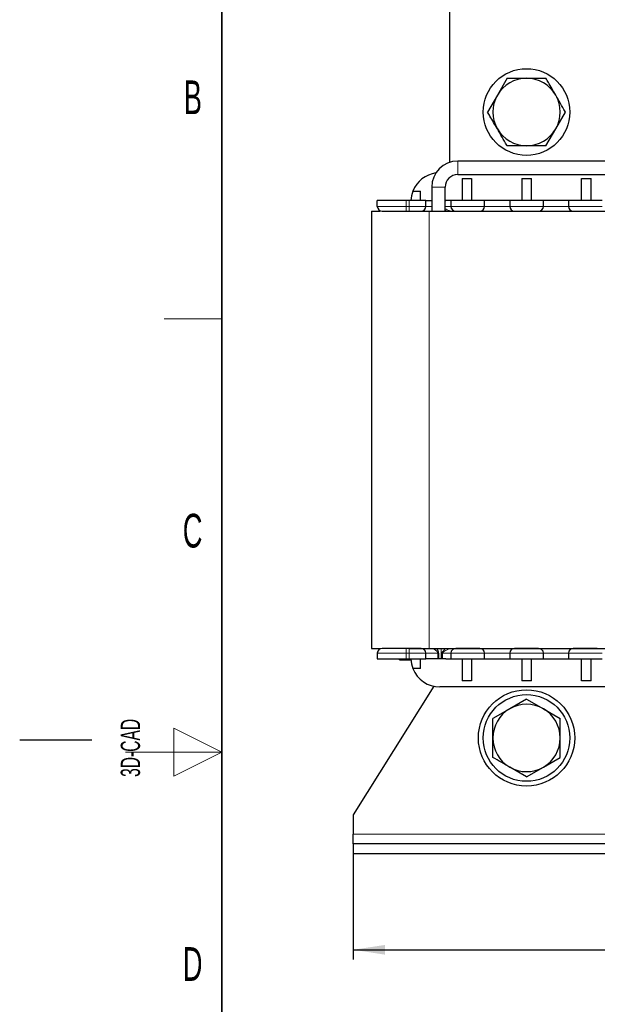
# Model space of a CAD drawing. Header units: millimetres. Extents: x 5 to 418, y 2 to 292.
# Tile 7 of 30: x 5 to 65, y 121 to 223. Entities that reach past the tile are written whole.
import ezdxf

# ---------------------------------------------------------------- set-up
doc = ezdxf.new("R2010")
doc.units = ezdxf.units.MM
doc.layers.add('SLD-0', color=7, linetype='Continuous')
doc.styles.add('SLDTEXTSTYLE0', font='TXT', dxfattribs={"width": 0.605})
doc.dimstyles.new('SLDDIMSTYLE0', dxfattribs={"dimtxt": 3.5, "dimasz": 3.302, "dimexe": 0, "dimexo": 0.0625, "dimgap": 0.875, "dimtad": 1, "dimrnd": 1e-09, "dimzin": 12, "dimdsep": 46, "dimtxsty": 'SLDTEXTSTYLE0', "dimsah": 1, "dimcen": 0.09, "dimadec": 0, "dimazin": 3, "dimtfac": 1, "dimtofl": 0, "dimtmove": 0, "dimatfit": 3, "dimfxl": 1, "dimfrac": 2, "dimtolj": 1, "dimtzin": 12, "dimarcsym": 0})

# ---------------------------------------------------------------- blocks, each defined once
blk = doc.blocks.new('_D')
at = {"layer": 'SLD-0'}
for p, q in [((39.64, 136.73), (39.64, 125.73)), ((139.64, 136.73), (139.64, 125.73)), ((39.64, 126.73), (139.64, 126.73))]:
    blk.add_line(p, q, dxfattribs=at)
for points in [[(39.64, 126.73), (42.94, 126.22), (42.94, 127.23)], [(139.64, 126.73), (136.34, 127.23), (136.34, 126.22)]]:
    blk.add_solid(points, dxfattribs=at)
at = {"layer": 'SLD-0', "insert": (85.63, 131.24), "char_height": 3.5, "attachment_point": 1, "style": 'SLDTEXTSTYLE0'}
blk.add_mtext('100', dxfattribs=at)

msp = doc.modelspace()

# ---------------------------------------------------------------- linework, layer by layer
at = {"color": 7, "linetype": 'Continuous', "lineweight": 25}
for p, q in [((49.638, 246.725), (49.638, 208.488)), ((55.617, 217.225), (54.607, 215.475)), ((55.617, 217.225), (57.638, 217.225)), ((57.638, 217.225), (59.659, 217.225)), ((54.607, 215.475), (53.597, 213.725)), ((60.669, 211.975), (61.679, 213.725)), ((59.659, 210.225), (60.669, 211.975)), ((59.659, 210.225), (57.638, 210.225)), ((68.888, 208.625), (50.488, 208.625)), ((50.488, 207.225), (68.888, 207.225)), ((50.938, 206.81), (50.938, 204.525)), ((50.938, 206.81), (51.938, 206.81)), ((51.938, 206.81), (51.938, 204.525)), ((57.138, 206.81), (58.138, 206.81)), ((57.138, 206.81), (57.138, 204.525)), ((58.138, 204.525), (58.138, 206.81)), ((63.338, 204.525), (63.338, 206.81)), ((63.338, 206.81), (64.338, 206.81)), ((64.338, 204.525), (64.338, 206.81)), ((45.842, 205.517), (46.638, 205.517)), ((46.638, 204.525), (46.638, 205.517)), ((47.788, 205.925), (47.788, 203.425)), ((49.188, 203.425), (49.188, 205.925)), ((42.138, 203.925), (42.138, 204.525)), ((45.138, 204.525), (42.138, 204.525)), ((45.438, 204.525), (45.138, 204.525)), ((47.188, 204.525), (45.438, 204.525)), ((47.188, 203.925), (47.188, 204.525)), ((47.188, 204.525), (47.722, 204.525)), ((47.722, 204.525), (47.788, 204.525)), ((49.188, 204.525), (49.254, 204.525)), ((49.788, 204.525), (49.254, 204.525)), ((49.788, 204.525), (49.788, 203.925)), ((53.288, 204.525), (49.788, 204.525)), ((53.288, 203.925), (53.288, 204.525)), ((55.888, 204.525), (53.288, 204.525)), ((55.888, 204.525), (55.888, 203.925)), ((59.388, 204.525), (55.888, 204.525)), ((59.388, 203.925), (59.388, 204.525)), ((61.988, 204.525), (59.388, 204.525)), ((61.988, 204.525), (61.988, 203.925)), ((65.488, 204.525), (61.988, 204.525)), ((41.538, 203.425), (41.538, 158.025)), ((41.538, 203.425), (42.407, 203.425)), ((45.138, 203.425), (45.438, 203.425)), ((45.438, 203.425), (47.538, 203.425)), ((47.538, 203.425), (66.088, 203.425)), ((41.538, 158.025), (42.407, 158.025)), ((42.138, 157.525), (42.138, 156.925)), ((45.438, 158.025), (45.138, 158.025)), ((45.438, 158.025), (47.538, 158.025)), ((47.188, 156.925), (47.188, 157.525)), ((47.538, 158.025), (67.738, 158.025)), ((49.788, 157.525), (49.788, 156.925)), ((53.288, 156.925), (53.288, 157.525)), ((55.888, 157.525), (55.888, 156.925)), ((59.388, 156.925), (59.388, 157.525)), ((61.988, 157.525), (61.988, 156.925)), ((42.138, 156.925), (45.138, 156.925)), ((44.438, 156.825), (44.438, 156.925)), ((44.438, 156.825), (44.476, 156.825)), ((44.476, 156.825), (44.476, 156.925)), ((44.476, 156.825), (44.588, 156.825)), ((44.588, 156.825), (44.588, 156.925)), ((44.588, 156.825), (44.813, 156.825)), ((44.813, 156.825), (44.813, 156.925)), ((44.813, 156.825), (45.076, 156.825)), ((45.076, 156.825), (45.076, 156.925)), ((45.076, 156.825), (45.338, 156.825)), ((45.138, 156.925), (45.438, 156.925)), ((45.338, 156.825), (45.338, 156.925)), ((45.338, 156.825), (45.601, 156.825)), ((45.438, 156.925), (47.188, 156.925)), ((45.601, 156.925), (45.601, 156.825)), ((45.601, 156.825), (45.643, 156.825)), ((46.638, 155.933), (46.638, 156.925)), ((47.722, 156.925), (47.188, 156.925)), ((49.254, 156.925), (47.722, 156.925)), ((49.254, 156.925), (49.788, 156.925)), ((49.788, 156.925), (53.288, 156.925)), ((50.938, 156.925), (50.938, 154.641)), ((51.938, 156.925), (51.938, 154.641)), ((53.288, 156.925), (55.888, 156.925)), ((55.888, 156.925), (59.388, 156.925)), ((57.138, 156.925), (57.138, 154.641)), ((58.138, 154.641), (58.138, 156.925)), ((59.388, 156.925), (61.988, 156.925)), ((61.988, 156.925), (65.488, 156.925)), ((63.338, 154.641), (63.338, 156.925)), ((64.338, 154.641), (64.338, 156.925)), ((46.638, 155.933), (45.842, 155.933)), ((51.938, 154.641), (50.938, 154.641)), ((58.138, 154.641), (57.138, 154.641)), ((64.338, 154.641), (63.338, 154.641)), ((47.994, 154.095), (39.638, 140.725)), ((66.64, 154.025), (48.636, 154.025)), ((57.638, 152.767), (55.888, 151.756)), ((57.638, 152.767), (59.388, 151.756)), ((55.888, 151.756), (54.138, 150.746)), ((59.388, 151.756), (61.138, 150.746)), ((59.388, 145.694), (61.138, 146.704)), ((57.638, 144.684), (55.888, 145.694)), ((57.638, 144.684), (59.388, 145.694)), ((39.638, 140.725), (39.638, 138.725)), ((39.638, 137.725), (39.638, 138.725)), ((39.638, 137.725), (39.638, 136.725)), ((139.638, 137.725), (39.638, 137.725)), ((39.638, 136.725), (139.638, 136.725))]:
    msp.add_line(p, q, dxfattribs=at)
at = {"color": 7, "linetype": 'Continuous', "lineweight": 18}
for p, q in [((50.488, 208.625), (50.488, 208.389)), ((50.488, 208.389), (50.488, 207.225)), ((47.788, 205.925), (48.024, 205.925)), ((48.024, 205.925), (49.188, 205.925)), ((45.138, 203.925), (45.138, 204.525)), ((45.438, 203.925), (45.438, 204.525)), ((42.138, 203.925), (45.138, 203.925)), ((45.138, 203.425), (45.138, 203.925)), ((45.138, 203.925), (45.438, 203.925)), ((45.438, 203.425), (45.438, 203.925)), ((45.438, 203.925), (47.188, 203.925)), ((47.788, 203.925), (47.188, 203.925)), ((49.788, 203.925), (49.188, 203.925)), ((49.309, 203.425), (49.188, 203.515)), ((49.788, 203.925), (53.288, 203.925)), ((55.888, 203.925), (53.288, 203.925)), ((55.888, 203.925), (59.388, 203.925)), ((61.988, 203.925), (59.388, 203.925)), ((61.988, 203.925), (65.488, 203.925)), ((47.538, 203.425), (47.538, 158.025)), ((45.138, 157.525), (42.138, 157.525)), ((45.138, 158.025), (45.138, 157.525)), ((45.438, 157.525), (45.138, 157.525)), ((45.138, 157.525), (45.138, 156.925)), ((45.438, 158.025), (45.438, 157.525)), ((47.188, 157.525), (45.438, 157.525)), ((45.438, 157.525), (45.438, 156.925)), ((47.188, 157.525), (48.439, 157.525)), ((48.439, 157.525), (48.439, 156.925)), ((48.439, 157.525), (48.519, 157.525)), ((48.519, 157.525), (48.519, 156.925)), ((48.758, 156.925), (48.758, 158.025)), ((48.926, 157.525), (48.863, 157.525)), ((48.863, 157.525), (48.863, 156.925)), ((48.926, 157.525), (49.788, 157.525)), ((48.926, 157.525), (48.926, 156.925)), ((53.288, 157.525), (49.788, 157.525)), ((53.288, 157.525), (55.888, 157.525)), ((59.388, 157.525), (55.888, 157.525)), ((59.388, 157.525), (61.988, 157.525)), ((65.488, 157.525), (61.988, 157.525)), ((39.638, 138.725), (77.096, 138.725))]:
    msp.add_line(p, q, dxfattribs=at)
at = {"color": 7, "linetype": 'Continuous', "lineweight": 25}
for centre, radius in [((57.638, 213.725), 4.5), ((57.638, 148.725), 5), ((57.638, 148.725), 4.5)]:
    msp.add_circle(centre, radius, dxfattribs=at)
for centre, radius, start, end in [((57.638, 213.725), 3.5, 90, 150), ((57.638, 213.725), 3.5, 30, 90), ((57.638, 213.725), 3.5, 150, 210), ((57.638, 213.725), 3.5, 330, 30), ((57.638, 213.725), 3.5, 210, 270), ((57.638, 213.725), 3.5, 270, 330), ((50.488, 205.925), 2.7, 90, 180), ((48.636, 204.425), 3, 97.89487, 158.64764), ((50.488, 205.925), 1.3, 90, 180), ((48.636, 204.425), 3, 158.64764, 178.08979), ((42.638, 203.925), 0.5, 180, 270), ((46.688, 203.925), 0.5, 270, 0), ((50.288, 203.925), 0.5, 180, 270), ((52.788, 203.925), 0.5, 270, 0), ((56.388, 203.925), 0.5, 180, 270), ((58.888, 203.925), 0.5, 270, 0), ((62.488, 203.925), 0.5, 180, 270), ((42.638, 157.525), 0.5, 90, 180), ((46.688, 157.525), 0.5, 0, 90), ((50.288, 157.525), 0.5, 90, 180), ((52.788, 157.525), 0.5, 0, 90), ((56.388, 157.525), 0.5, 90, 180), ((58.888, 157.525), 0.5, 0, 90), ((62.488, 157.525), 0.5, 90, 180), ((48.636, 157.025), 3, 181.91021, 201.35236), ((48.636, 157.025), 3, 201.35236, 270), ((57.638, 148.725), 3.5, 120, 180), ((57.638, 148.725), 3.5, 60, 120), ((57.638, 148.725), 3.5, 0, 60), ((57.638, 148.725), 3.5, 180, 240), ((57.638, 148.725), 3.5, 300, 0), ((57.638, 148.725), 3.5, 240, 300)]:
    msp.add_arc(centre, radius, start, end, dxfattribs=at)
for points, knots in [([(60.669, 215.475), (60.413, 215.918), (60.075, 216.505), (59.741, 217.083), (59.659, 217.225)], [0, 0, 0, 0, 0.754038, 1, 1, 1, 1]), ([(61.679, 213.725), (61.669, 213.743), (61.336, 214.32), (60.997, 214.907), (60.669, 215.475)], [0, 0, 0, 0, 0.03111773, 1, 1, 1, 1]), ([(54.607, 211.975), (54.351, 212.418), (54.012, 213.005), (53.679, 213.583), (53.597, 213.725)], [0, 0, 0, 0, 0.754038, 1, 1, 1, 1]), ([(55.617, 210.225), (55.607, 210.243), (55.274, 210.82), (54.935, 211.407), (54.607, 211.975)], [0, 0, 0, 0, 0.0311177, 1, 1, 1, 1]), ([(57.638, 210.225), (57.3, 210.225), (56.622, 210.225), (55.953, 210.225), (55.617, 210.225)], [0, 0, 0, 0, 0.4977806, 1, 1, 1, 1]), ([(42.638, 203.425), (42.672, 203.425), (42.723, 203.425), (43.035, 203.425), (43.358, 203.425), (43.756, 203.425), (44.338, 203.425), (44.824, 203.425), (45.138, 203.425)], [0, 0, 0, 0, 0.2394429, 0.36979, 0.5000001, 0.630347, 0.7605571, 1, 1, 1, 1]), ([(45.438, 203.425), (45.595, 203.425), (45.838, 203.425), (46.129, 203.425), (46.328, 203.425), (46.49, 203.425), (46.645, 203.425), (46.671, 203.425), (46.688, 203.425)], [0, 0, 0, 0, 0.2394429, 0.3698585, 0.5000001, 0.6304155, 0.7605571, 1, 1, 1, 1]), ([(50.288, 203.425), (50.305, 203.425), (50.331, 203.425), (50.486, 203.425), (50.648, 203.425), (50.847, 203.425), (51.138, 203.425), (51.538, 203.425), (51.938, 203.425), (52.229, 203.425), (52.428, 203.425), (52.59, 203.425), (52.745, 203.425), (52.771, 203.425), (52.788, 203.425)], [0, 0, 0, 0, 0.1197215, 0.1849292, 0.2500001, 0.3152078, 0.3802785, 0.5, 0.6197215, 0.6849292, 0.7500001, 0.8152078, 0.8802785, 1, 1, 1, 1]), ([(56.388, 203.425), (56.405, 203.425), (56.431, 203.425), (56.586, 203.425), (56.748, 203.425), (56.947, 203.425), (57.238, 203.425), (57.638, 203.425), (58.038, 203.425), (58.329, 203.425), (58.528, 203.425), (58.69, 203.425), (58.845, 203.425), (58.871, 203.425), (58.888, 203.425)], [0, 0, 0, 0, 0.1197215, 0.1849292, 0.2500001, 0.3152078, 0.3802785, 0.5, 0.6197215, 0.6849292, 0.7500001, 0.8152078, 0.8802785, 1, 1, 1, 1]), ([(62.488, 203.425), (62.505, 203.425), (62.531, 203.425), (62.686, 203.425), (62.848, 203.425), (63.047, 203.425), (63.338, 203.425), (63.738, 203.425), (64.138, 203.425), (64.429, 203.425), (64.628, 203.425), (64.79, 203.425), (64.945, 203.425), (64.971, 203.425), (64.988, 203.425)], [0, 0, 0, 0, 0.1197215, 0.1849292, 0.2500001, 0.3152078, 0.3802785, 0.5, 0.6197215, 0.6849292, 0.7500001, 0.8152078, 0.8802785, 1, 1, 1, 1]), ([(45.138, 158.025), (44.824, 158.025), (44.338, 158.025), (43.755, 158.025), (43.358, 158.025), (43.035, 158.025), (42.723, 158.025), (42.672, 158.025), (42.638, 158.025)], [0, 0, 0, 0, 0.2394429, 0.36979, 0.5000001, 0.630347, 0.7605571, 1, 1, 1, 1]), ([(46.688, 158.025), (46.671, 158.025), (46.645, 158.025), (46.49, 158.025), (46.328, 158.025), (46.129, 158.025), (45.838, 158.025), (45.595, 158.025), (45.438, 158.025)], [0, 0, 0, 0, 0.2394429, 0.3698585, 0.5000001, 0.6304155, 0.7605571, 1, 1, 1, 1]), ([(52.788, 158.025), (52.771, 158.025), (52.745, 158.025), (52.59, 158.025), (52.428, 158.025), (52.229, 158.025), (51.938, 158.025), (51.538, 158.025), (51.138, 158.025), (50.847, 158.025), (50.648, 158.025), (50.486, 158.025), (50.331, 158.025), (50.305, 158.025), (50.288, 158.025)], [0, 0, 0, 0, 0.1197215, 0.1849292, 0.2500001, 0.3152078, 0.3802785, 0.5, 0.6197215, 0.6849292, 0.7500001, 0.8152078, 0.8802785, 1, 1, 1, 1]), ([(58.888, 158.025), (58.871, 158.025), (58.845, 158.025), (58.69, 158.025), (58.528, 158.025), (58.329, 158.025), (58.038, 158.025), (57.638, 158.025), (57.238, 158.025), (56.947, 158.025), (56.748, 158.025), (56.586, 158.025), (56.431, 158.025), (56.405, 158.025), (56.388, 158.025)], [0, 0, 0, 0, 0.1197215, 0.1849292, 0.2500001, 0.3152078, 0.3802785, 0.5, 0.6197215, 0.6849292, 0.7500001, 0.8152078, 0.8802785, 1, 1, 1, 1]), ([(64.988, 158.025), (64.971, 158.025), (64.945, 158.025), (64.79, 158.025), (64.628, 158.025), (64.429, 158.025), (64.138, 158.025), (63.738, 158.025), (63.338, 158.025), (63.047, 158.025), (62.848, 158.025), (62.686, 158.025), (62.531, 158.025), (62.505, 158.025), (62.488, 158.025)], [0, 0, 0, 0, 0.1197215, 0.1849292, 0.2500001, 0.3152078, 0.3802785, 0.5, 0.6197215, 0.6849292, 0.7500001, 0.8152078, 0.8802785, 1, 1, 1, 1]), ([(54.138, 148.725), (54.138, 149.236), (54.138, 149.914), (54.138, 150.582), (54.138, 150.746)], [0, 0, 0, 0, 0.754038, 1, 1, 1, 1]), ([(61.138, 148.725), (61.138, 149.236), (61.138, 149.914), (61.138, 150.582), (61.138, 150.746)], [0, 0, 0, 0, 0.754038, 1, 1, 1, 1]), ([(54.138, 146.704), (54.138, 146.725), (54.138, 147.391), (54.138, 148.069), (54.138, 148.725)], [0, 0, 0, 0, 0.0311177, 1, 1, 1, 1]), ([(61.138, 146.704), (61.138, 146.725), (61.138, 147.391), (61.138, 148.069), (61.138, 148.725)], [0, 0, 0, 0, 0.0311177, 1, 1, 1, 1]), ([(55.888, 145.694), (55.596, 145.863), (55.008, 146.202), (54.429, 146.536), (54.138, 146.704)], [0, 0, 0, 0, 0.4977806, 1, 1, 1, 1])]:
    msp.add_open_spline(points, degree=3, knots=knots, dxfattribs=at)
at = {"color": 7, "linetype": 'Continuous', "lineweight": 18}
for points, knots in [([(49.188, 203.687), (49.256, 203.644), (49.414, 203.544), (49.682, 203.452), (49.882, 203.434), (49.977, 203.425)], [0, 0, 0, 0, 0.2829852, 0.6631341, 1, 1, 1, 1]), ([(48.439, 157.525), (48.436, 157.542), (48.431, 157.58), (48.351, 157.711), (48.187, 157.842), (48.026, 157.965), (47.94, 158.017), (47.916, 158.023), (47.904, 158.025)], [0, 0, 0, 0, 0.056325, 0.1255819, 0.5001702, 0.7492568, 0.873785, 1, 1, 1, 1]), ([(48.302, 158.025), (48.312, 158.011), (48.366, 157.938), (48.439, 157.807), (48.506, 157.65), (48.515, 157.564), (48.519, 157.525)], [0, 0, 0, 0, 0.1027591, 0.5503511, 0.7960785, 1, 1, 1, 1]), ([(49.308, 158.025), (49.213, 157.962), (49.061, 157.862), (48.923, 157.705), (48.87, 157.598), (48.865, 157.548), (48.863, 157.525)], [0, 0, 0, 0, 0.4918912, 0.785376, 0.8999078, 1, 1, 1, 1]), ([(49.977, 158.025), (49.882, 158.017), (49.681, 158), (49.444, 157.91), (49.272, 157.828), (49.188, 157.782), (49.145, 157.756), (49.088, 157.721), (49.016, 157.672), (48.952, 157.604), (48.929, 157.557), (48.927, 157.535), (48.926, 157.525)], [0, 0, 0, 0, 0.2345564, 0.4992791, 0.6244042, 0.7089377, 0.734517, 0.7491945, 0.8743866, 0.9470752, 0.9753407, 1, 1, 1, 1])]:
    msp.add_open_spline(points, degree=3, knots=knots, dxfattribs=at)
at = {"layer": 'SLD-0', "lineweight": 35}
msp.add_line((26, 282.5), (26, 12), dxfattribs=at)
at = {"layer": 'SLD-0', "lineweight": 18}
for p, q in [((20, 192.25), (26, 192.25)), ((26, 147.25), (21, 149.75)), ((21, 149.75), (21, 144.75)), ((16, 147.25), (26, 147.25)), ((21, 144.75), (26, 147.25))]:
    msp.add_line(p, q, dxfattribs=at)
at = {"layer": 'SLD-0'}
msp.add_line((12.5, 148.5), (5, 148.5), dxfattribs=at)

# ---------------------------------------------------------------- texts
at = {"layer": 'SLD-0', "char_height": 3.5, "attachment_point": 2, "style": 'SLDTEXTSTYLE0'}
for s, insert in [('B', (22.982, 217.001)), ('C', (22.96, 172.001)), ('D', (22.96, 127.001))]:
    msp.add_mtext(s, dxfattribs=dict(at, insert=insert))
at = {"layer": 'SLD-0', "insert": (15.494, 144.681), "char_height": 2, "attachment_point": 1, "rotation": 90, "style": 'SLDTEXTSTYLE0'}
msp.add_mtext('3D-CAD', dxfattribs=at)

# ---------------------------------------------------------------- dimensions: what is measured, and where the dimension line sits
at = {"layer": 'SLD-0'}
dim = msp.add_linear_dim(base=(139.638, 126.725), p1=(39.638, 136.725), p2=(139.638, 136.725), dimstyle='SLDDIMSTYLE0', dxfattribs=at)
dim.commit()
dim.dimension.update_dxf_attribs({"geometry": '_D', "text_midpoint": (89.638, 126.725), "dimtype": 160})

doc.saveas('drawing.dxf')
